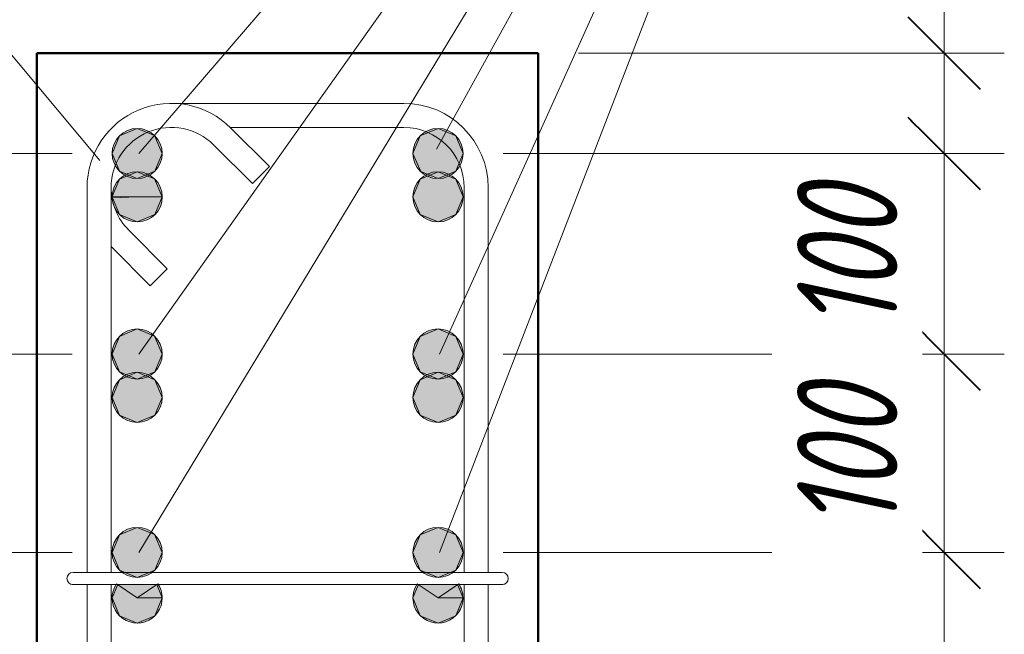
# Model space of a CAD drawing. Header units: millimetres. Extents: x 69196 to 79531, y 2665 to 10587.
# Tile 7 of 27: x 70141 to 70632, y 5110 to 5417. Entities that reach past the tile are written whole.
import ezdxf

# ---------------------------------------------------------------- set-up
doc = ezdxf.new("R2010")
doc.units = ezdxf.units.MM
doc.linetypes.add('ADSK_Линия сетки', pattern=[500, 400, -50, 0, -50])
for name, color, linetype, lineweight in [('A-____-____-DIMS', 211, 'Continuous', 9), ('A-____-____-DIMS-20', 211, 'Continuous', 9), ('S-COLS-____-MCUT', 52, 'Continuous', 50), ('S-GRID-____-OTLN', 1, 'Continuous', 9), ('S-RBAR-____-IDEN', 171, 'Continuous', 20), ('S-RBAR-____-MCUT', 171, 'Continuous', 20), ('S-RBAR-____-OTLN', 171, 'Continuous', 100)]:
    doc.layers.add(name, color=color, linetype=linetype, lineweight=lineweight)
doc.styles.add('GOST Common_I_2', font='GOST_Common Italic.ttf', dxfattribs={"width": 0.8, "height": 50})
doc.dimstyles.new('ADSK_Округление_5мм__Узкий_', dxfattribs={"dimscale": 304.8, "dimtxt": 0.164979, "dimasz": 0.11811, "dimexe": 0.098425, "dimexo": 0.000215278, "dimgap": 0.026247, "dimtad": 1, "dimdec": 0, "dimlfac": 304.8, "dimrnd": 5, "dimdsep": 46, "dimtxsty": 'GOST Common_I_2', "dimblk1": 'OBLIQUE', "dimblk2": 'OBLIQUE', "dimsah": 1, "dimcen": 0.09, "dimdle": 0.098425, "dimazin": 0, "dimtfac": 1, "dimtdec": 4, "dimtix": 1, "dimtmove": 1, "dimatfit": 3, "dimfxl": 1, "dimtvp": 1, "dimtfill": 1, "dimtolj": 1, "dimtzin": 0, "dimlwd": 20, "dimlwe": 20, "dimarcsym": 2})
doc.dimstyles.new('ADSK_Округление_5мм__Узкий__1', dxfattribs={"dimscale": 304.8, "dimtxt": 0.164979, "dimasz": 0.11811, "dimexe": 0.098425, "dimexo": 0.000215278, "dimgap": 0.026247, "dimtad": 1, "dimdec": 0, "dimlfac": 304.8, "dimrnd": 5, "dimdsep": 46, "dimtxsty": 'GOST Common_I_2', "dimblk1": 'OBLIQUE', "dimblk2": 'OBLIQUE', "dimsah": 1, "dimcen": 0.09, "dimdle": 0.098425, "dimazin": 0, "dimtfac": 1, "dimtdec": 4, "dimtix": 1, "dimtmove": 0, "dimatfit": 3, "dimfxl": 1, "dimtvp": 1, "dimtfill": 1, "dimtolj": 1, "dimtzin": 0, "dimlwd": 20, "dimlwe": 20, "dimarcsym": 2})

# ---------------------------------------------------------------- blocks, each defined once
blk = doc.blocks.new('DIMBLOCK6-КЖ1_ПЭ_ВЭ2_Армирование_Пилоны_Пм-2_7')
at = {"layer": 'A-____-____-DIMS-20', "lineweight": 40}
for p, q in [((70602.39, 5151.12), (70584.39, 5169.12)), ((70602.39, 5151.12), (70620.39, 5133.12)), ((70602.39, 4963.01), (70584.39, 4981.01)), ((70602.39, 4963.01), (70620.39, 4945.01))]:
    blk.add_line(p, q, dxfattribs=at)
at = {"layer": 'A-____-____-DIMS-20', "lineweight": 20}
for p, q in [((70602.39, 5151.12), (70382.5, 5151.12)), ((70602.39, 4963.01), (70602.39, 5151.12)), ((70602.39, 5151.12), (70632.39, 5151.12)), ((70602.39, 4963.01), (70384, 4963.01)), ((70602.39, 4963.01), (70632.39, 4963.01))]:
    blk.add_line(p, q, dxfattribs=at)
at = {"layer": 'A-____-____-DIMS-20', "color": 0, "lineweight": 20, "insert": (70529.05, 5018.71), "char_height": 50, "width": 92.0485, "attachment_point": 1, "rotation": 90, "line_spacing_factor": 1.022761, "style": 'GOST Common_I_2', "bg_fill": 3, "box_fill_scale": 1.25, "bg_fill_color": 256, "bg_fill_true_color": 13158600, "bg_fill_transparency": 0}
blk.add_mtext('190', dxfattribs=at)
blk = doc.blocks.new('_Oblique')
at = {"color": 0, "linetype": 'ByBlock', "lineweight": -2}
blk.add_line((-0.5, -0.5), (0.5, 0.5), dxfattribs=at)
blk = doc.blocks.new('DIMBLOCK7-КЖ1_ПЭ_ВЭ2_Армирование_Пилоны_Пм-2_7')
at = {"layer": 'A-____-____-DIMS-20', "lineweight": 40}
for p, q in [((70602.39, 5250.01), (70584.39, 5268.01)), ((70602.39, 5250.01), (70620.39, 5232.01)), ((70602.39, 5151.12), (70584.39, 5169.12)), ((70602.39, 5151.12), (70620.39, 5133.12))]:
    blk.add_line(p, q, dxfattribs=at)
at = {"layer": 'A-____-____-DIMS-20', "lineweight": 20}
for p, q in [((70602.39, 5250.01), (70382.5, 5250.01)), ((70602.39, 5151.12), (70602.39, 5250.01)), ((70602.39, 5250.01), (70632.39, 5250.01)), ((70602.39, 5151.12), (70382.5, 5151.12)), ((70602.39, 5151.12), (70632.39, 5151.12))]:
    blk.add_line(p, q, dxfattribs=at)
at = {"layer": 'A-____-____-DIMS-20', "color": 0, "lineweight": 20, "insert": (70529.05, 5162.21), "char_height": 50, "width": 92.0485, "attachment_point": 1, "rotation": 90, "line_spacing_factor": 1.022761, "style": 'GOST Common_I_2', "bg_fill": 3, "box_fill_scale": 1.25, "bg_fill_color": 256, "bg_fill_true_color": 13158600, "bg_fill_transparency": 0}
blk.add_mtext('100', dxfattribs=at)
blk = doc.blocks.new('DIMBLOCK8-КЖ1_ПЭ_ВЭ2_Армирование_Пилоны_Пм-2_7')
at = {"layer": 'A-____-____-DIMS-20', "lineweight": 40}
for p, q in [((70602.39, 5350.01), (70584.39, 5368.01)), ((70602.39, 5350.01), (70620.39, 5332.01)), ((70602.39, 5250.01), (70584.39, 5268.01)), ((70602.39, 5250.01), (70620.39, 5232.01))]:
    blk.add_line(p, q, dxfattribs=at)
at = {"layer": 'A-____-____-DIMS-20', "lineweight": 20}
for p, q in [((70602.39, 5350.01), (70382.5, 5350.01)), ((70602.39, 5250.01), (70602.39, 5350.01)), ((70602.39, 5350.01), (70632.39, 5350.01)), ((70602.39, 5250.01), (70382.5, 5250.01)), ((70602.39, 5250.01), (70632.39, 5250.01))]:
    blk.add_line(p, q, dxfattribs=at)
at = {"layer": 'A-____-____-DIMS-20', "color": 0, "lineweight": 20, "insert": (70529.05, 5261.66), "char_height": 50, "width": 92.0485, "attachment_point": 1, "rotation": 90, "line_spacing_factor": 1.022761, "style": 'GOST Common_I_2', "bg_fill": 3, "box_fill_scale": 1.25, "bg_fill_color": 256, "bg_fill_true_color": 13158600, "bg_fill_transparency": 0}
blk.add_mtext('100', dxfattribs=at)
blk = doc.blocks.new('DIMBLOCK9-КЖ1_ПЭ_ВЭ2_Армирование_Пилоны_Пм-2_7')
at = {"layer": 'A-____-____-DIMS-20', "lineweight": 20}
for p, q in [((70602.39, 5495.82), (70602.39, 5429.57)), ((70602.39, 5350.01), (70602.39, 5430.01)), ((70602.39, 5429.57), (70602.39, 5375.01)), ((70602.39, 5400.01), (70420, 5400.01)), ((70602.39, 5400.01), (70632.39, 5400.01)), ((70602.39, 5350.01), (70382.5, 5350.01)), ((70602.39, 5350.01), (70632.39, 5350.01))]:
    blk.add_line(p, q, dxfattribs=at)
at = {"layer": 'A-____-____-DIMS-20', "lineweight": 40}
for p, q in [((70602.39, 5400.01), (70584.39, 5418.01)), ((70602.39, 5400.01), (70620.39, 5382.01)), ((70602.39, 5350.01), (70584.39, 5368.01)), ((70602.39, 5350.01), (70620.39, 5332.01))]:
    blk.add_line(p, q, dxfattribs=at)
at = {"layer": 'A-____-____-DIMS-20', "color": 0, "lineweight": 20, "insert": (70529.05, 5439.57), "char_height": 50, "width": 67.5022, "attachment_point": 1, "rotation": 90, "line_spacing_factor": 1.022761, "style": 'GOST Common_I_2', "bg_fill": 3, "box_fill_scale": 1.25, "bg_fill_color": 256, "bg_fill_true_color": 13158600, "bg_fill_transparency": 0}
blk.add_mtext('50', dxfattribs=at)
blk = doc.blocks.new('DIMBLOCK15-КЖ1_ПЭ_ВЭ2_Армирование_Пилоны_Пм-2_7')
at = {"layer": 'A-____-____-DIMS-20', "lineweight": 40}
for p, q in [((69997.3, 5151.12), (69979.3, 5169.12)), ((69997.3, 5151.12), (70015.3, 5133.12)), ((69997.3, 4963.01), (69979.3, 4981.01)), ((69997.3, 4963.01), (70015.3, 4945.01))]:
    blk.add_line(p, q, dxfattribs=at)
at = {"layer": 'A-____-____-DIMS-20', "lineweight": 20}
for p, q in [((69997.3, 5151.12), (69967.3, 5151.12)), ((69997.3, 4963.01), (69997.3, 5151.12)), ((69997.3, 5151.12), (70167.5, 5151.12)), ((69997.3, 4963.01), (69967.3, 4963.01)), ((69997.3, 4963.01), (70169, 4963.01))]:
    blk.add_line(p, q, dxfattribs=at)
at = {"layer": 'A-____-____-DIMS-20', "color": 0, "lineweight": 20, "insert": (69923.96, 5018.71), "char_height": 50, "width": 92.0485, "attachment_point": 1, "rotation": 90, "line_spacing_factor": 1.022761, "style": 'GOST Common_I_2', "bg_fill": 3, "box_fill_scale": 1.25, "bg_fill_color": 256, "bg_fill_true_color": 13158600, "bg_fill_transparency": 0}
blk.add_mtext('190', dxfattribs=at)
blk = doc.blocks.new('DIMBLOCK16-КЖ1_ПЭ_ВЭ2_Армирование_Пилоны_Пм-2_7')
at = {"layer": 'A-____-____-DIMS-20', "lineweight": 40}
for p, q in [((69997.3, 5250.01), (69979.3, 5268.01)), ((69997.3, 5250.01), (70015.3, 5232.01)), ((69997.3, 5151.12), (69979.3, 5169.12)), ((69997.3, 5151.12), (70015.3, 5133.12))]:
    blk.add_line(p, q, dxfattribs=at)
at = {"layer": 'A-____-____-DIMS-20', "lineweight": 20}
for p, q in [((69997.3, 5250.01), (69967.3, 5250.01)), ((69997.3, 5151.12), (69997.3, 5250.01)), ((69997.3, 5250.01), (70167.5, 5250.01)), ((69997.3, 5151.12), (69967.3, 5151.12)), ((69997.3, 5151.12), (70167.5, 5151.12))]:
    blk.add_line(p, q, dxfattribs=at)
at = {"layer": 'A-____-____-DIMS-20', "color": 0, "lineweight": 20, "insert": (69923.96, 5162.21), "char_height": 50, "width": 92.0485, "attachment_point": 1, "rotation": 90, "line_spacing_factor": 1.022761, "style": 'GOST Common_I_2', "bg_fill": 3, "box_fill_scale": 1.25, "bg_fill_color": 256, "bg_fill_true_color": 13158600, "bg_fill_transparency": 0}
blk.add_mtext('100', dxfattribs=at)
blk = doc.blocks.new('DIMBLOCK17-КЖ1_ПЭ_ВЭ2_Армирование_Пилоны_Пм-2_7')
at = {"layer": 'A-____-____-DIMS-20', "lineweight": 40}
for p, q in [((69997.3, 5350.01), (69979.3, 5368.01)), ((69997.3, 5350.01), (70015.3, 5332.01)), ((69997.3, 5250.01), (69979.3, 5268.01)), ((69997.3, 5250.01), (70015.3, 5232.01))]:
    blk.add_line(p, q, dxfattribs=at)
at = {"layer": 'A-____-____-DIMS-20', "lineweight": 20}
for p, q in [((69997.3, 5350.01), (69967.3, 5350.01)), ((69997.3, 5250.01), (69997.3, 5350.01)), ((69997.3, 5350.01), (70167.5, 5350.01)), ((69997.3, 5250.01), (69967.3, 5250.01)), ((69997.3, 5250.01), (70167.5, 5250.01))]:
    blk.add_line(p, q, dxfattribs=at)
at = {"layer": 'A-____-____-DIMS-20', "color": 0, "lineweight": 20, "insert": (69923.96, 5261.66), "char_height": 50, "width": 92.0485, "attachment_point": 1, "rotation": 90, "line_spacing_factor": 1.022761, "style": 'GOST Common_I_2', "bg_fill": 3, "box_fill_scale": 1.25, "bg_fill_color": 256, "bg_fill_true_color": 13158600, "bg_fill_transparency": 0}
blk.add_mtext('100', dxfattribs=at)
blk = doc.blocks.new('DIMBLOCK18-КЖ1_ПЭ_ВЭ2_Армирование_Пилоны_Пм-2_7')
at = {"layer": 'A-____-____-DIMS-20', "lineweight": 20}
for p, q in [((69997.3, 5477.35), (69997.3, 5411.1)), ((69997.3, 5350.01), (69997.3, 5430.01)), ((69997.3, 5411.1), (69997.3, 5375.01)), ((69997.3, 5400.01), (69967.3, 5400.01)), ((69997.3, 5400.01), (70130, 5400.01)), ((69997.3, 5350.01), (69967.3, 5350.01)), ((69997.3, 5350.01), (70167.5, 5350.01))]:
    blk.add_line(p, q, dxfattribs=at)
at = {"layer": 'A-____-____-DIMS-20', "lineweight": 40}
for p, q in [((69997.3, 5400.01), (69979.3, 5418.01)), ((69997.3, 5400.01), (70015.3, 5382.01)), ((69997.3, 5350.01), (69979.3, 5368.01)), ((69997.3, 5350.01), (70015.3, 5332.01))]:
    blk.add_line(p, q, dxfattribs=at)
at = {"layer": 'A-____-____-DIMS-20', "color": 0, "lineweight": 20, "insert": (69923.96, 5421.1), "char_height": 50, "width": 67.5022, "attachment_point": 1, "rotation": 90, "line_spacing_factor": 1.022761, "style": 'GOST Common_I_2', "bg_fill": 3, "box_fill_scale": 1.25, "bg_fill_color": 256, "bg_fill_true_color": 13158600, "bg_fill_transparency": 0}
blk.add_mtext('50', dxfattribs=at)

msp = doc.modelspace()

# ---------------------------------------------------------------- hatches: boundary and pattern name
at = {"layer": 'S-RBAR-____-MCUT'}
h = msp.add_hatch(color=256, dxfattribs=at)
edge = h.paths.add_edge_path()
edge.add_arc((70200.0012, 5350.0108), 12.5, 0, 360)
for points in [[(70200.0012, 5337.5108), (70208.8401, 5341.172), (70212.5012, 5350.0108), (70208.6308, 5358.9363), (70200.0012, 5362.5108), (70191.1624, 5358.8496), (70187.5012, 5350.0108), (70191.1624, 5341.172), (70199.1498, 5337.8635)], [(70350.0012, 5337.5108), (70358.8401, 5341.172), (70362.5012, 5350.0108), (70358.8401, 5358.8496), (70350.0012, 5362.5108), (70341.1624, 5358.8496), (70337.5012, 5350.0108), (70341.365, 5341.088)], [(70200.0012, 5237.5108), (70208.8401, 5241.172), (70212.5012, 5250.0108), (70208.6308, 5258.9363), (70200.0012, 5262.5108), (70191.1624, 5258.8496), (70187.5012, 5250.0108), (70191.1624, 5241.172)], [(70350.0012, 5237.5108), (70358.8401, 5241.172), (70362.5012, 5250.0108), (70358.8401, 5258.8496), (70350.0012, 5262.5108), (70341.1624, 5258.8496), (70337.5012, 5250.0108), (70341.1624, 5241.172)], [(70200.0012, 5138.6188), (70208.8401, 5142.28), (70212.5012, 5151.1188), (70208.6308, 5160.0444), (70200.0012, 5163.6188), (70191.1624, 5159.9577), (70187.5012, 5151.1188), (70191.1624, 5142.28)], [(70350.0012, 5138.6188), (70358.8401, 5142.28), (70362.5012, 5151.1188), (70358.8401, 5159.9577), (70350.0012, 5163.6188), (70341.1624, 5159.9577), (70337.5012, 5151.1188), (70341.1624, 5142.28)]]:
    msp.add_hatch(color=256, dxfattribs=at).paths.add_polyline_path(points)
h = msp.add_hatch(color=256, dxfattribs=at)
edge = h.paths.add_edge_path()
edge.add_arc((70350.0012, 5350.0108), 12.5, 0, 360)
h = msp.add_hatch(color=256, dxfattribs=at)
edge = h.paths.add_edge_path()
edge.add_arc((70200.0012, 5250.0108), 12.5, 0, 360)
h = msp.add_hatch(color=256, dxfattribs=at)
edge = h.paths.add_edge_path()
edge.add_arc((70350.0012, 5250.0108), 12.5, 0, 360)
h = msp.add_hatch(color=256, dxfattribs=at)
edge = h.paths.add_edge_path()
edge.add_arc((70200.0012, 5151.1188), 12.5, 0, 360)
h = msp.add_hatch(color=256, dxfattribs=at)
edge = h.paths.add_edge_path()
edge.add_arc((70350.0012, 5151.1188), 12.5, 0, 360)
at = {"layer": 'S-RBAR-____-OTLN', "lineweight": 9}
h = msp.add_hatch(color=8, dxfattribs=at)
edge = h.paths.add_edge_path()
edge.add_arc((70200.0012, 5328.4028), 12.5, 0, 179.005582)
edge.add_line((70187.5031, 5328.6197), (70200.0012, 5328.4028))
edge.add_line((70200.0012, 5328.4028), (70212.5012, 5328.4028))
for points in [[(70200.0012, 5315.9028), (70208.8401, 5319.5639), (70212.5012, 5328.4028), (70208.6308, 5337.3283), (70200.0012, 5340.9028), (70191.1624, 5337.2416), (70187.5821, 5328.5981), (70187.7014, 5327.9196), (70191.1624, 5319.5639), (70199.1498, 5316.2555)], [(70350.0012, 5315.9028), (70358.8401, 5319.5639), (70362.5012, 5328.4028), (70358.8401, 5337.2416), (70350.0012, 5340.9028), (70341.1624, 5337.2416), (70337.5012, 5328.4028), (70341.1624, 5319.5639)], [(70200.0012, 5215.9028), (70208.8401, 5219.5639), (70212.5012, 5228.4028), (70208.8401, 5237.2416), (70200.0012, 5240.9028), (70191.1624, 5237.2416), (70187.5012, 5228.4028), (70191.1624, 5219.5639)], [(70350.0012, 5215.9028), (70358.8401, 5219.5639), (70362.5012, 5228.4028), (70358.8401, 5237.2416), (70350.0012, 5240.9028), (70341.1624, 5237.2416), (70337.5012, 5228.4028), (70341.1624, 5219.5639)], [(70200.0012, 5115.9028), (70208.8401, 5119.5639), (70212.5012, 5128.4028), (70209.7193, 5135.1188), (70190.2831, 5135.1188), (70187.5012, 5128.4028), (70191.1624, 5119.5639)], [(70350.0012, 5115.9028), (70358.8401, 5119.5639), (70362.5012, 5128.4028), (70359.7193, 5135.1188), (70340.2831, 5135.1188), (70337.5012, 5128.4028), (70341.1624, 5119.5639)]]:
    msp.add_hatch(color=8, dxfattribs=at).paths.add_polyline_path(points)
h = msp.add_hatch(color=8, dxfattribs=at)
edge = h.paths.add_edge_path()
edge.add_arc((70350.0012, 5328.4028), 12.5, 0, 360)
h = msp.add_hatch(color=8, dxfattribs=at)
edge = h.paths.add_edge_path()
edge.add_arc((70200.0012, 5328.4028), 12.5, 182.460177, 360)
edge.add_line((70212.5012, 5328.4028), (70200.0012, 5328.4028))
edge.add_line((70200.0012, 5328.4028), (70187.5128, 5327.8662))
h = msp.add_hatch(color=8, dxfattribs=at)
edge = h.paths.add_edge_path()
edge.add_arc((70200.0012, 5228.4028), 12.5, 0, 360)
h = msp.add_hatch(color=8, dxfattribs=at)
edge = h.paths.add_edge_path()
edge.add_arc((70350.0012, 5228.4028), 12.5, 0, 360)
h = msp.add_hatch(color=8, dxfattribs=at)
edge = h.paths.add_edge_path()
edge.add_arc((70200.0012, 5128.4028), 12.5, 145.807363, 360)
edge.add_line((70212.5012, 5128.4028), (70200.0012, 5128.4028))
edge.add_line((70200.0012, 5128.4028), (70189.6618, 5135.4275))
h = msp.add_hatch(color=8, dxfattribs=at)
edge = h.paths.add_edge_path()
edge.add_arc((70200.0012, 5128.4028), 12.5, 0, 34.192637)
edge.add_line((70210.3406, 5135.4275), (70200.0012, 5128.4028))
edge.add_line((70200.0012, 5128.4028), (70212.5012, 5128.4028))
h = msp.add_hatch(color=8, dxfattribs=at)
edge = h.paths.add_edge_path()
edge.add_arc((70350.0012, 5128.4028), 12.5, 145.807363, 360)
edge.add_line((70362.5012, 5128.4028), (70350.0012, 5128.4028))
edge.add_line((70350.0012, 5128.4028), (70339.6618, 5135.4275))
h = msp.add_hatch(color=8, dxfattribs=at)
edge = h.paths.add_edge_path()
edge.add_arc((70350.0012, 5128.4028), 12.5, 0, 34.192637)
edge.add_line((70360.3406, 5135.4275), (70350.0012, 5128.4028))
edge.add_line((70350.0012, 5128.4028), (70362.5012, 5128.4028))

# ---------------------------------------------------------------- linework, layer by layer
at = {"layer": 'S-COLS-____-MCUT'}
for p, q in [((70400, 5400.0108), (70150, 5400.0108)), ((70150, 5400.0108), (70150, 4400.0108)), ((70400, 4400.0108), (70400, 5400.0108))]:
    msp.add_line(p, q, dxfattribs=at)
at = {"layer": 'S-GRID-____-OTLN', "linetype": 'ADSK_Линия сетки'}
msp.add_line((70150, 6339.9548), (70150, 3460.366), dxfattribs=at)
at = {"layer": 'S-RBAR-____-MCUT'}
for p, q in [((70200.0012, 5362.5108), (70191.1624, 5358.8496)), ((70208.6308, 5358.9363), (70200.0012, 5362.5108)), ((70350.0012, 5362.5108), (70341.1624, 5358.8496)), ((70358.8401, 5358.8496), (70350.0012, 5362.5108)), ((70191.1624, 5358.8496), (70187.5012, 5350.0108)), ((70212.5012, 5350.0108), (70208.6308, 5358.9363)), ((70341.1624, 5358.8496), (70337.5012, 5350.0108)), ((70362.5012, 5350.0108), (70358.8401, 5358.8496)), ((70187.5012, 5350.0108), (70191.1624, 5341.172)), ((70208.8401, 5341.172), (70212.5012, 5350.0108)), ((70337.5012, 5350.0108), (70341.365, 5341.088)), ((70358.8401, 5341.172), (70362.5012, 5350.0108)), ((70191.1624, 5341.172), (70199.1498, 5337.8635)), ((70199.1498, 5337.8635), (70200.0012, 5337.5108)), ((70200.0012, 5337.5108), (70208.8401, 5341.172)), ((70341.365, 5341.088), (70350.0012, 5337.5108)), ((70350.0012, 5337.5108), (70358.8401, 5341.172)), ((70191.1624, 5258.8496), (70187.5012, 5250.0108)), ((70200.0012, 5262.5108), (70191.1624, 5258.8496)), ((70208.6308, 5258.9363), (70200.0012, 5262.5108)), ((70212.5012, 5250.0108), (70208.6308, 5258.9363)), ((70341.1624, 5258.8496), (70337.5012, 5250.0108)), ((70350.0012, 5262.5108), (70341.1624, 5258.8496)), ((70358.8401, 5258.8496), (70350.0012, 5262.5108)), ((70362.5012, 5250.0108), (70358.8401, 5258.8496)), ((70187.5012, 5250.0108), (70191.1624, 5241.172)), ((70208.8401, 5241.172), (70212.5012, 5250.0108)), ((70337.5012, 5250.0108), (70341.1624, 5241.172)), ((70358.8401, 5241.172), (70362.5012, 5250.0108)), ((70191.1624, 5241.172), (70200.0012, 5237.5108)), ((70200.0012, 5237.5108), (70208.8401, 5241.172)), ((70341.1624, 5241.172), (70350.0012, 5237.5108)), ((70350.0012, 5237.5108), (70358.8401, 5241.172)), ((70200.0012, 5163.6188), (70191.1624, 5159.9577)), ((70208.6308, 5160.0444), (70200.0012, 5163.6188)), ((70350.0012, 5163.6188), (70341.1624, 5159.9577)), ((70358.8401, 5159.9577), (70350.0012, 5163.6188)), ((70191.1624, 5159.9577), (70187.5012, 5151.1188)), ((70212.5012, 5151.1188), (70208.6308, 5160.0444)), ((70341.1624, 5159.9577), (70337.5012, 5151.1188)), ((70362.5012, 5151.1188), (70358.8401, 5159.9577)), ((70187.5012, 5151.1188), (70191.1624, 5142.28)), ((70208.8401, 5142.28), (70212.5012, 5151.1188)), ((70337.5012, 5151.1188), (70341.1624, 5142.28)), ((70358.8401, 5142.28), (70362.5012, 5151.1188)), ((70191.1624, 5142.28), (70200.0012, 5138.6188)), ((70200.0012, 5138.6188), (70208.8401, 5142.28)), ((70341.1624, 5142.28), (70350.0012, 5138.6188)), ((70350.0012, 5138.6188), (70358.8401, 5142.28))]:
    msp.add_line(p, q, dxfattribs=at)
for centre in [(70200.0012, 5350.0108), (70350.0012, 5350.0108), (70200.0012, 5250.0108), (70350.0012, 5250.0108), (70200.0012, 5151.1188), (70350.0012, 5151.1188)]:
    msp.add_circle(centre, 12.5, dxfattribs=at)
at = {"layer": 'S-RBAR-____-OTLN', "lineweight": 20}
for p, q in [((70217.0012, 5375.0109), (70333.0012, 5375.0109)), ((70246.3067, 5363.0109), (70333.0012, 5363.0109)), ((70246.6997, 5362.7093), (70265.9167, 5343.4923)), ((70238.2144, 5354.2241), (70257.4314, 5335.007)), ((70257.4314, 5335.007), (70265.9167, 5343.4923)), ((70175.0012, 5141.1188), (70175.0012, 5333.0109)), ((70187.0012, 5141.1188), (70187.0012, 5333.0109)), ((70363.0012, 5333.0109), (70363.0012, 5141.1188)), ((70375.0012, 5333.0109), (70375.0012, 5141.1188)), ((70215.005, 5292.5806), (70195.788, 5311.7977)), ((70206.5197, 5284.0953), (70187.3027, 5303.3124)), ((70215.005, 5292.5806), (70206.5197, 5284.0953)), ((70185.994, 5141.1188), (70167.994, 5141.1188)), ((70185.994, 5141.1188), (70363.994, 5141.1188)), ((70381.994, 5141.1188), (70363.994, 5141.1188)), ((70185.994, 5135.1188), (70167.994, 5135.1188)), ((70175.0012, 4841.1188), (70175.0012, 5135.1188)), ((70185.994, 5135.1188), (70363.994, 5135.1188)), ((70187.0012, 4841.1188), (70187.0012, 5135.1188)), ((70363.0012, 5135.1188), (70363.0012, 4841.1188)), ((70381.994, 5135.1188), (70363.994, 5135.1188)), ((70375.0012, 5135.1188), (70375.0012, 4841.1188))]:
    msp.add_line(p, q, dxfattribs=at)
at = {"layer": 'S-RBAR-____-OTLN', "color": 8, "lineweight": 9}
for p, q in [((70191.1624, 5337.2416), (70187.5821, 5328.5981)), ((70200.0012, 5340.9028), (70191.1624, 5337.2416)), ((70208.6308, 5337.3283), (70200.0012, 5340.9028)), ((70212.5012, 5328.4028), (70208.6308, 5337.3283)), ((70341.1624, 5337.2416), (70337.5012, 5328.4028)), ((70350.0012, 5340.9028), (70341.1624, 5337.2416)), ((70358.8401, 5337.2416), (70350.0012, 5340.9028)), ((70362.5012, 5328.4028), (70358.8401, 5337.2416)), ((70187.5031, 5328.6197), (70200.0012, 5328.4028)), ((70200.0012, 5328.4028), (70187.5128, 5327.8662)), ((70187.5821, 5328.5981), (70187.7014, 5327.9196)), ((70187.7014, 5327.9196), (70191.1624, 5319.5639)), ((70200.0012, 5328.4028), (70212.5012, 5328.4028)), ((70212.5012, 5328.4028), (70200.0012, 5328.4028)), ((70208.8401, 5319.5639), (70212.5012, 5328.4028)), ((70337.5012, 5328.4028), (70341.1624, 5319.5639)), ((70358.8401, 5319.5639), (70362.5012, 5328.4028)), ((70191.1624, 5319.5639), (70199.1498, 5316.2555)), ((70200.0012, 5315.9028), (70208.8401, 5319.5639)), ((70341.1624, 5319.5639), (70350.0012, 5315.9028)), ((70350.0012, 5315.9028), (70358.8401, 5319.5639)), ((70199.1498, 5316.2555), (70200.0012, 5315.9028)), ((70200.0012, 5240.9028), (70191.1624, 5237.2416)), ((70208.8401, 5237.2416), (70200.0012, 5240.9028)), ((70350.0012, 5240.9028), (70341.1624, 5237.2416)), ((70358.8401, 5237.2416), (70350.0012, 5240.9028)), ((70191.1624, 5237.2416), (70187.5012, 5228.4028)), ((70212.5012, 5228.4028), (70208.8401, 5237.2416)), ((70341.1624, 5237.2416), (70337.5012, 5228.4028)), ((70362.5012, 5228.4028), (70358.8401, 5237.2416)), ((70187.5012, 5228.4028), (70191.1624, 5219.5639)), ((70208.8401, 5219.5639), (70212.5012, 5228.4028)), ((70337.5012, 5228.4028), (70341.1624, 5219.5639)), ((70358.8401, 5219.5639), (70362.5012, 5228.4028)), ((70191.1624, 5219.5639), (70200.0012, 5215.9028)), ((70200.0012, 5215.9028), (70208.8401, 5219.5639)), ((70341.1624, 5219.5639), (70350.0012, 5215.9028)), ((70350.0012, 5215.9028), (70358.8401, 5219.5639)), ((70190.2831, 5135.1188), (70187.5012, 5128.4028)), ((70200.0012, 5128.4028), (70189.6618, 5135.4275)), ((70209.7193, 5135.1188), (70190.2831, 5135.1188)), ((70210.3406, 5135.4275), (70200.0012, 5128.4028)), ((70212.5012, 5128.4028), (70209.7193, 5135.1188)), ((70340.2831, 5135.1188), (70337.5012, 5128.4028)), ((70350.0012, 5128.4028), (70339.6618, 5135.4275)), ((70359.7193, 5135.1188), (70340.2831, 5135.1188)), ((70360.3406, 5135.4275), (70350.0012, 5128.4028)), ((70362.5012, 5128.4028), (70359.7193, 5135.1188)), ((70187.5012, 5128.4028), (70191.1624, 5119.5639)), ((70200.0012, 5128.4028), (70212.5012, 5128.4028)), ((70212.5012, 5128.4028), (70200.0012, 5128.4028)), ((70208.8401, 5119.5639), (70212.5012, 5128.4028)), ((70337.5012, 5128.4028), (70341.1624, 5119.5639)), ((70350.0012, 5128.4028), (70362.5012, 5128.4028)), ((70362.5012, 5128.4028), (70350.0012, 5128.4028)), ((70358.8401, 5119.5639), (70362.5012, 5128.4028)), ((70191.1624, 5119.5639), (70200.0012, 5115.9028)), ((70200.0012, 5115.9028), (70208.8401, 5119.5639)), ((70341.1624, 5119.5639), (70350.0012, 5115.9028)), ((70350.0012, 5115.9028), (70358.8401, 5119.5639))]:
    msp.add_line(p, q, dxfattribs=at)
for centre in [(70350.0012, 5328.4028), (70200.0012, 5228.4028), (70350.0012, 5228.4028)]:
    msp.add_circle(centre, 12.5, dxfattribs=at)
at = {"layer": 'S-RBAR-____-OTLN', "lineweight": 20}
for centre, radius, start, end in [((70217.0012, 5333.0109), 42, 45, 180), ((70333.0012, 5333.0109), 42, 360, 90), ((70217.0012, 5333.0109), 30, 45, 180), ((70333.0012, 5333.0109), 30, 0, 90), ((70217.0012, 5333.0109), 30, 180, 225), ((70217.0012, 5333.0109), 42, 224.322395, 225), ((70167.994, 5138.1188), 3, 90, 270), ((70167.994, 5138.1188), 3, 90, 270), ((70167.994, 5138.1188), 3, 120, 150), ((70167.994, 5138.1188), 3, 120, 150), ((70167.994, 5138.1188), 3, 120, 150), ((70167.994, 5138.1188), 3, 120, 150), ((70167.994, 5138.1188), 3, 120, 150), ((70167.994, 5138.1188), 3, 120, 150), ((70167.994, 5138.1188), 3, 120, 150), ((70167.994, 5138.1188), 3, 120, 150), ((70167.994, 5138.1188), 3, 120, 150), ((70167.994, 5138.1188), 3, 120, 150), ((70167.994, 5138.1188), 3, 120, 150), ((70167.994, 5138.1188), 3, 120, 150), ((70167.994, 5138.1188), 3, 120, 150), ((70167.994, 5138.1188), 3, 120, 150), ((70167.994, 5138.1188), 3, 120, 150), ((70167.994, 5138.1188), 3, 120, 150), ((70167.994, 5138.1188), 3, 120, 150), ((70167.994, 5138.1188), 3, 120, 150), ((70167.994, 5138.1188), 3, 120, 150), ((70167.994, 5138.1188), 3, 120, 150), ((70381.994, 5138.1188), 3, 270, 90), ((70381.994, 5138.1188), 3, 270, 90), ((70381.994, 5138.1188), 3, 30, 60), ((70381.994, 5138.1188), 3, 30, 60), ((70381.994, 5138.1188), 3, 30, 60), ((70381.994, 5138.1188), 3, 30, 60), ((70381.994, 5138.1188), 3, 30, 60), ((70381.994, 5138.1188), 3, 30, 60), ((70381.994, 5138.1188), 3, 30, 60), ((70381.994, 5138.1188), 3, 30, 60), ((70381.994, 5138.1188), 3, 30, 60), ((70381.994, 5138.1188), 3, 30, 60), ((70381.994, 5138.1188), 3, 30, 60), ((70381.994, 5138.1188), 3, 30, 60), ((70381.994, 5138.1188), 3, 30, 60), ((70381.994, 5138.1188), 3, 30, 60), ((70381.994, 5138.1188), 3, 30, 60), ((70381.994, 5138.1188), 3, 30, 60), ((70381.994, 5138.1188), 3, 30, 60), ((70381.994, 5138.1188), 3, 30, 60), ((70381.994, 5138.1188), 3, 30, 60), ((70381.994, 5138.1188), 3, 30, 60), ((70167.994, 5138.1188), 3, 210, 240), ((70167.994, 5138.1188), 3, 210, 240), ((70167.994, 5138.1188), 3, 210, 240), ((70167.994, 5138.1188), 3, 210, 240), ((70167.994, 5138.1188), 3, 210, 240), ((70167.994, 5138.1188), 3, 210, 240), ((70167.994, 5138.1188), 3, 210, 240), ((70167.994, 5138.1188), 3, 210, 240), ((70167.994, 5138.1188), 3, 210, 240), ((70167.994, 5138.1188), 3, 210, 240), ((70167.994, 5138.1188), 3, 210, 240), ((70167.994, 5138.1188), 3, 210, 240), ((70167.994, 5138.1188), 3, 210, 240), ((70167.994, 5138.1188), 3, 210, 240), ((70167.994, 5138.1188), 3, 210, 240), ((70167.994, 5138.1188), 3, 210, 240), ((70167.994, 5138.1188), 3, 210, 240), ((70167.994, 5138.1188), 3, 210, 240), ((70167.994, 5138.1188), 3, 210, 240), ((70167.994, 5138.1188), 3, 210, 240), ((70381.994, 5138.1188), 3, 300, 330), ((70381.994, 5138.1188), 3, 300, 330), ((70381.994, 5138.1188), 3, 300, 330), ((70381.994, 5138.1188), 3, 300, 330), ((70381.994, 5138.1188), 3, 300, 330), ((70381.994, 5138.1188), 3, 300, 330), ((70381.994, 5138.1188), 3, 300, 330), ((70381.994, 5138.1188), 3, 300, 330), ((70381.994, 5138.1188), 3, 300, 330), ((70381.994, 5138.1188), 3, 300, 330), ((70381.994, 5138.1188), 3, 300, 330), ((70381.994, 5138.1188), 3, 300, 330), ((70381.994, 5138.1188), 3, 300, 330), ((70381.994, 5138.1188), 3, 300, 330), ((70381.994, 5138.1188), 3, 300, 330), ((70381.994, 5138.1188), 3, 300, 330), ((70381.994, 5138.1188), 3, 300, 330), ((70381.994, 5138.1188), 3, 300, 330), ((70381.994, 5138.1188), 3, 300, 330), ((70381.994, 5138.1188), 3, 300, 330), ((70167.994, 5138.1188), 3, 255, 270), ((70167.994, 5138.1188), 3, 255, 270), ((70167.994, 5138.1188), 3, 255, 270), ((70167.994, 5138.1188), 3, 255, 270), ((70167.994, 5138.1188), 3, 255, 270), ((70167.994, 5138.1188), 3, 255, 270), ((70167.994, 5138.1188), 3, 255, 270), ((70167.994, 5138.1188), 3, 255, 270), ((70167.994, 5138.1188), 3, 255, 270), ((70167.994, 5138.1188), 3, 255, 270), ((70167.994, 5138.1188), 3, 255, 270), ((70167.994, 5138.1188), 3, 255, 270), ((70167.994, 5138.1188), 3, 255, 270), ((70167.994, 5138.1188), 3, 255, 270), ((70167.994, 5138.1188), 3, 255, 270), ((70167.994, 5138.1188), 3, 255, 270), ((70167.994, 5138.1188), 3, 255, 270), ((70167.994, 5138.1188), 3, 255, 270), ((70167.994, 5138.1188), 3, 255, 270), ((70167.994, 5138.1188), 3, 255, 270), ((70381.994, 5138.1188), 3, 270, 285), ((70381.994, 5138.1188), 3, 270, 285), ((70381.994, 5138.1188), 3, 270, 285), ((70381.994, 5138.1188), 3, 270, 285), ((70381.994, 5138.1188), 3, 270, 285), ((70381.994, 5138.1188), 3, 270, 285), ((70381.994, 5138.1188), 3, 270, 285), ((70381.994, 5138.1188), 3, 270, 285), ((70381.994, 5138.1188), 3, 270, 285), ((70381.994, 5138.1188), 3, 270, 285), ((70381.994, 5138.1188), 3, 270, 285), ((70381.994, 5138.1188), 3, 270, 285), ((70381.994, 5138.1188), 3, 270, 285), ((70381.994, 5138.1188), 3, 270, 285), ((70381.994, 5138.1188), 3, 270, 285), ((70381.994, 5138.1188), 3, 270, 285), ((70381.994, 5138.1188), 3, 270, 285), ((70381.994, 5138.1188), 3, 270, 285), ((70381.994, 5138.1188), 3, 270, 285), ((70381.994, 5138.1188), 3, 270, 285)]:
    msp.add_arc(centre, radius, start, end, dxfattribs=at)
at = {"layer": 'S-RBAR-____-OTLN', "color": 8, "lineweight": 9}
for centre, start, end in [((70200.0012, 5328.4028), 0, 179.005582), ((70200.0012, 5328.4028), 182.460177, 0), ((70200.0012, 5128.4028), 145.807363, 0), ((70200.0012, 5128.4028), 0, 34.192637), ((70350.0012, 5128.4028), 145.807363, 0), ((70350.0012, 5128.4028), 0, 34.192637)]:
    msp.add_arc(centre, 12.5, start, end, dxfattribs=at)

# ---------------------------------------------------------------- next in the draw order: dimensions: what is measured, and where the dimension line sits
at = {"layer": 'A-____-____-DIMS', "lineweight": 20}
for base, p1, p2, override, picture, middle in [((69997.2974, 5151.1188), (70189.0012, 4963.0108), (70187.5012, 5151.1188), {"dimpost": '<>', "dimfxl": 188.114015}, 'DIMBLOCK15-КЖ1_ПЭ_ВЭ2_Армирование_Пилоны_Пм-2_7', (69963.9754, 5057.0648)), ((70602.3928, 5151.1188), (70364.0011, 4963.0108), (70362.5012, 5151.1188), {"dimpost": '<>', "dimfxl": 188.114013}, 'DIMBLOCK6-КЖ1_ПЭ_ВЭ2_Армирование_Пилоны_Пм-2_7', (70569.0709, 5057.0648))]:
    dim = msp.add_linear_dim(base=base, p1=p1, p2=p2, angle=90, dimstyle='ADSK_Округление_5мм__Узкий__1', override=override, dxfattribs=at)
    dim.commit()
    dim.dimension.update_dxf_attribs({"geometry": picture, "text_midpoint": middle})

# ---------------------------------------------------------------- next in the draw order: dimensions: what is measured, and where the dimension line sits
for base, p1, p2, picture, middle in [((69997.2974, 5250.0108), (70187.5012, 5151.1188), (70187.5012, 5250.0108), 'DIMBLOCK16-КЖ1_ПЭ_ВЭ2_Армирование_Пилоны_Пм-2_7', (69964.2974, 5200.5648)), ((70602.3928, 5250.0108), (70362.5012, 5151.1188), (70362.5012, 5250.0108), 'DIMBLOCK7-КЖ1_ПЭ_ВЭ2_Армирование_Пилоны_Пм-2_7', (70569.3928, 5200.5648))]:
    dim = msp.add_linear_dim(base=base, p1=p1, p2=p2, angle=90, dimstyle='ADSK_Округление_5мм__Узкий__1', override={"dimpost": '<>', "dimfxl": 98.891966}, dxfattribs=at)
    dim.commit()
    dim.dimension.update_dxf_attribs({"geometry": picture, "text_midpoint": middle})

# ---------------------------------------------------------------- next in the draw order: dimensions: what is measured, and where the dimension line sits
for base, p1, p2, picture, middle in [((69997.2974, 5350.0108), (70187.5012, 5250.0108), (70187.5012, 5350.0108), 'DIMBLOCK17-КЖ1_ПЭ_ВЭ2_Армирование_Пилоны_Пм-2_7', (69964.2974, 5300.0108)), ((70602.3928, 5350.0108), (70362.5012, 5250.0108), (70362.5012, 5350.0108), 'DIMBLOCK8-КЖ1_ПЭ_ВЭ2_Армирование_Пилоны_Пм-2_7', (70569.3928, 5300.0108))]:
    dim = msp.add_linear_dim(base=base, p1=p1, p2=p2, angle=90, dimstyle='ADSK_Округление_5мм__Узкий__1', override={"dimpost": '<>', "dimfxl": 100}, dxfattribs=at)
    dim.commit()
    dim.dimension.update_dxf_attribs({"geometry": picture, "text_midpoint": middle})

# ---------------------------------------------------------------- next in the draw order: dimensions: what is measured, and where the dimension line sits
for base, p1, p2, override, picture, middle in [((70602.3928, 5400.0108), (70362.5012, 5350.0108), (70400, 5400.0108), {"dimpost": '<>', "dimfxl": 62.499269}, 'DIMBLOCK9-КЖ1_ПЭ_ВЭ2_Армирование_Пилоны_Пм-2_7', (70562.3848, 5473.3194)), ((69997.2974, 5400.0108), (70187.5012, 5350.0108), (70150, 5400.0108), {"dimpost": '<>', "dimfxl": 62.500752}, 'DIMBLOCK18-КЖ1_ПЭ_ВЭ2_Армирование_Пилоны_Пм-2_7', (69957.2893, 5454.8502))]:
    dim = msp.add_linear_dim(base=base, p1=p1, p2=p2, angle=90, dimstyle='ADSK_Округление_5мм__Узкий_', override=override, dxfattribs=at)
    dim.commit()
    dim.dimension.update_dxf_attribs({"geometry": picture, "text_midpoint": middle, "dimtype": 160, "text_rotation": 90})

# ---------------------------------------------------------------- next in the draw order: linework, layer by layer
at = {"layer": 'S-RBAR-____-IDEN'}
for p, q in [((70200.7816, 5350.0108), (70612.6328, 5830.1082)), ((70200.7816, 5250.0108), (70612.6328, 5830.1082)), ((70200.7816, 5151.1188), (70612.6328, 5830.1082)), ((70349.1897, 5352.1235), (70612.6328, 5830.1082)), ((70350.7816, 5151.1188), (70612.6328, 5830.1082)), ((70350.7816, 5250.0108), (70612.6328, 5830.1082)), ((70181.3586, 5346.5605), (69861.6362, 5728.1632))]:
    msp.add_line(p, q, dxfattribs=at)

doc.saveas('drawing.dxf')
